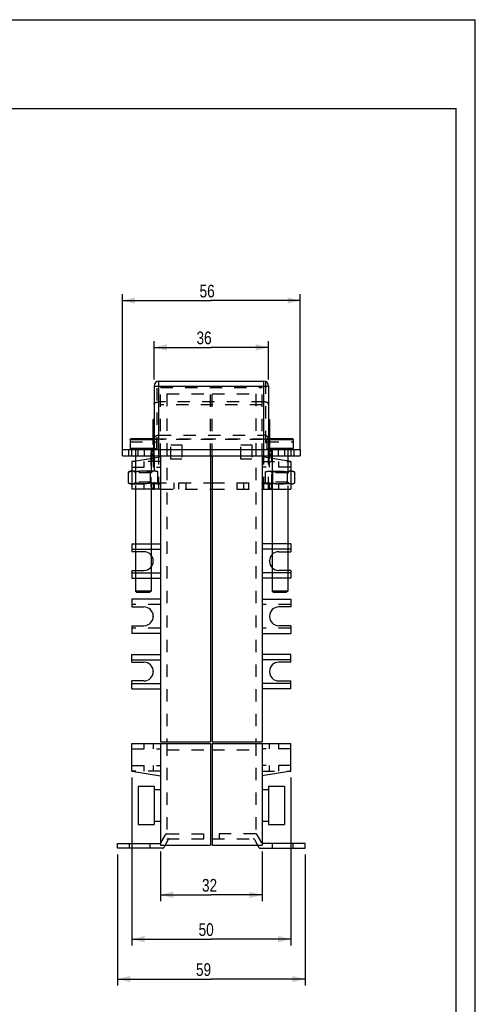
# Model space of a CAD drawing. Extents: x 0 to 210, y 0 to 297.
# Tile 6 of 6: x 138 to 210, y 142 to 297. Entities that reach past the tile are written whole.
import ezdxf

# ---------------------------------------------------------------- set-up
doc = ezdxf.new("R2010")
doc.units = 0
doc.header["$LTSCALE"] = 19.36
doc.header["$MEASUREMENT"] = 0
doc.linetypes.add('HIDDEN', pattern=[0.2, 0.1, -0.1])
doc.layers.get('0').update_dxf_attribs({"linetype": 'CONTINUOUS'})
doc.layers.add('DEFAULT_2', color=8, linetype='HIDDEN')
doc.styles.get("Standard").update_dxf_attribs({"font": 'txt', "width": 0.8})
doc.dimstyles.new('DIMSTYLE_1', dxfattribs={"dimtxt": 2, "dimasz": 2, "dimexe": 0.18, "dimexo": 0.0625, "dimgap": 0.09, "dimtad": 1, "dimlfac": 2, "dimtxsty": 'STANDARD', "dimcen": 0.09, "dimazin": 3, "dimtp": 0.01, "dimtm": 0.01, "dimtfac": 1, "dimtofl": 0, "dimtmove": 0, "dimatfit": 3, "dimtolj": 1})

# ---------------------------------------------------------------- blocks, each defined once
blk = doc.blocks.new('*D1')
at = {"color": 2, "linetype": 'CONTINUOUS'}
for p, q in [((160.46, 166.1), (160.46, 158.26)), ((176.46, 166.1), (176.46, 158.26)), ((160.46, 159.26), (168.46, 159.26)), ((176.46, 159.26), (168.46, 159.26))]:
    blk.add_line(p, q, dxfattribs=at)
for points in [[(162.46, 159.76), (160.46, 159.26), (162.46, 158.76)], [(174.46, 158.76), (176.46, 159.26), (174.46, 159.76)]]:
    blk.add_solid(points, dxfattribs=at)
at = {"color": 2, "linetype": 'CONTINUOUS', "width": 0.8}
blk.add_text('32', height=2, dxfattribs=at).set_placement((166.99, 159.76))
blk = doc.blocks.new('*D2')
at = {"color": 2, "linetype": 'CONTINUOUS'}
for p, q in [((155.96, 177.75), (155.96, 151.29)), ((180.96, 177.75), (180.96, 151.29)), ((155.96, 152.29), (168.46, 152.29)), ((180.96, 152.29), (168.46, 152.29))]:
    blk.add_line(p, q, dxfattribs=at)
for points in [[(157.96, 152.79), (155.96, 152.29), (157.96, 151.79)], [(178.96, 151.79), (180.96, 152.29), (178.96, 152.79)]]:
    blk.add_solid(points, dxfattribs=at)
at = {"color": 2, "linetype": 'CONTINUOUS', "width": 0.8}
blk.add_text('50', height=2, dxfattribs=at).set_placement((166.46, 152.79))
blk = doc.blocks.new('*D3')
at = {"color": 2, "linetype": 'CONTINUOUS'}
for p, q in [((153.71, 165.6), (153.71, 145)), ((183.21, 165.6), (183.21, 145)), ((153.71, 146), (168.46, 146)), ((183.21, 146), (168.46, 146))]:
    blk.add_line(p, q, dxfattribs=at)
for points in [[(155.71, 146.5), (153.71, 146), (155.71, 145.5)], [(181.21, 145.5), (183.21, 146), (181.21, 146.5)]]:
    blk.add_solid(points, dxfattribs=at)
at = {"color": 2, "linetype": 'CONTINUOUS', "width": 0.8}
blk.add_text('59', height=2, dxfattribs=at).set_placement((166.05, 146.5))
blk = doc.blocks.new('*D4')
at = {"color": 2, "linetype": 'CONTINUOUS'}
for p, q in [((159.46, 240.35), (159.46, 246.42)), ((177.46, 240.35), (177.46, 246.42)), ((159.46, 245.42), (168.46, 245.42)), ((177.46, 245.42), (168.46, 245.42))]:
    blk.add_line(p, q, dxfattribs=at)
for points in [[(161.46, 245.92), (159.46, 245.42), (161.46, 244.92)], [(175.46, 244.92), (177.46, 245.42), (175.46, 245.92)]]:
    blk.add_solid(points, dxfattribs=at)
at = {"color": 2, "linetype": 'CONTINUOUS', "width": 0.8}
blk.add_text('36', height=2, dxfattribs=at).set_placement((166.13, 245.92))
blk = doc.blocks.new('*D5')
at = {"color": 2, "linetype": 'CONTINUOUS'}
for p, q in [((154.46, 229.35), (154.46, 253.79)), ((154.46, 252.79), (168.46, 252.79)), ((182.46, 252.79), (168.46, 252.79)), ((182.46, 229.35), (182.46, 253.79))]:
    blk.add_line(p, q, dxfattribs=at)
for points in [[(156.46, 253.29), (154.46, 252.79), (156.46, 252.29)], [(180.46, 252.29), (182.46, 252.79), (180.46, 253.29)]]:
    blk.add_solid(points, dxfattribs=at)
at = {"color": 2, "linetype": 'CONTINUOUS', "width": 0.8}
blk.add_text('56', height=2, dxfattribs=at).set_placement((166.61, 253.29))

msp = doc.modelspace()

# ---------------------------------------------------------------- linework, layer by layer
at = {"color": 7, "linetype": 'CONTINUOUS'}
for p, q in [((0, 297), (210, 297)), ((210, 0), (210, 297)), ((20, 283), (207, 283)), ((207, 3), (207, 283)), ((159.4645, 239.3451), (159.4645, 229.3451)), ((159.4645, 239.3451), (177.4645, 239.3451)), ((160.2145, 228.3451), (160.2145, 240.0951)), ((160.2145, 240.0951), (176.7145, 240.0951)), ((176.7145, 228.3451), (176.7145, 240.0951)), ((177.4645, 239.3451), (177.4645, 229.3451)), ((159.3145, 231.0451), (159.3145, 234.0951)), ((159.4645, 234.0951), (159.3145, 234.0951)), ((159.4645, 234.0099), (159.3145, 234.0099)), ((177.4645, 234.0951), (177.6145, 234.0951)), ((177.6145, 234.0951), (177.6145, 231.0451)), ((159.4645, 233.8397), (159.3145, 233.8397)), ((159.4645, 233.4993), (159.3145, 233.4993)), ((159.4645, 233.1589), (159.3145, 233.1589)), ((159.4645, 232.9887), (159.3145, 232.9887)), ((159.4645, 232.6482), (159.3145, 232.6482)), ((159.4645, 231.0451), (155.8259, 231.0451)), ((159.4645, 232.3929), (159.3145, 232.3929)), ((181.1885, 231.0451), (177.4645, 231.0451)), ((155.6673, 230.5451), (155.6673, 229.4876)), ((155.6823, 230.5451), (155.6673, 230.5451)), ((159.4645, 229.4876), (155.6673, 229.4876)), ((155.6823, 230.9026), (155.6823, 230.5451)), ((155.6823, 230.9026), (159.4645, 230.9026)), ((177.4645, 230.9026), (181.3321, 230.9026)), ((181.3472, 229.4876), (177.4645, 229.4876)), ((181.3321, 230.9026), (181.3321, 230.5451)), ((181.3472, 230.5451), (181.3321, 230.5451)), ((181.3472, 230.5451), (181.3472, 229.4876)), ((154.4645, 228.3451), (154.4645, 229.3451)), ((154.4645, 229.3451), (182.4645, 229.3451)), ((154.4645, 228.3451), (182.4645, 228.3451)), ((155.9645, 228.3451), (155.9645, 229.3451)), ((155.9645, 227.4451), (160.4645, 228.1951)), ((156.5048, 228.3451), (156.5048, 227.5351)), ((159.0048, 228.3451), (159.0048, 227.9518)), ((159.4645, 228.3451), (159.4645, 228.0284)), ((160.4645, 228.3451), (160.4645, 183.3451)), ((168.3395, 228.3451), (168.3395, 183.3451)), ((168.5895, 228.3451), (168.5895, 183.3451)), ((176.4645, 228.3451), (176.4645, 183.3451)), ((180.9645, 227.4451), (176.4645, 228.1951)), ((177.4645, 228.0284), (177.4645, 228.3451)), ((177.9645, 227.9451), (177.9645, 228.3451)), ((178.0097, 228.3451), (178.0097, 227.9375)), ((180.5097, 228.3451), (180.5097, 227.5209)), ((180.9645, 229.3451), (180.9645, 228.3451)), ((182.4645, 229.3451), (182.4645, 228.3451)), ((155.9645, 227.4451), (155.9645, 223.0951)), ((180.9645, 227.4451), (180.9645, 223.0951)), ((155.7548, 225.9451), (155.4454, 225.8324)), ((155.4454, 224.0577), (155.4454, 225.8324)), ((155.9645, 225.9451), (155.7548, 225.9451)), ((180.9645, 225.9451), (181.2597, 225.9451)), ((181.5691, 225.8324), (181.2597, 225.9451)), ((181.5691, 225.8324), (181.5691, 224.0577)), ((155.4454, 224.0577), (155.7548, 223.9451)), ((155.9645, 223.9451), (155.7548, 223.9451)), ((168.3395, 224.0951), (168.5895, 224.0951)), ((180.9645, 223.9451), (181.2597, 223.9451)), ((181.2597, 223.9451), (181.5691, 224.0577)), ((160.4645, 223.0951), (155.9645, 223.0951)), ((156.5048, 223.0951), (156.5048, 214.4951)), ((159.0048, 223.0951), (159.0048, 214.4951)), ((168.3395, 223.0951), (168.5895, 223.0951)), ((176.4645, 223.0951), (180.9645, 223.0951)), ((178.0097, 223.0951), (178.0097, 214.4951)), ((180.5097, 223.0951), (180.5097, 214.4951)), ((155.9645, 214.4951), (155.9645, 213.2701)), ((155.9645, 214.4951), (160.4645, 214.4951)), ((180.9645, 214.4951), (176.4645, 214.4951)), ((180.9645, 214.4951), (180.9645, 213.2701)), ((155.9644, 213.6451), (160.4645, 213.6451)), ((157.8645, 213.2701), (155.9645, 213.2701)), ((156.5048, 213.2701), (156.5048, 210.3201)), ((159.0048, 212.6956), (159.0048, 210.8945)), ((180.9647, 213.6451), (176.4645, 213.6451)), ((178.0097, 212.8067), (178.0097, 210.7832)), ((179.0645, 213.2701), (180.9645, 213.2701)), ((180.5097, 213.2701), (180.5097, 210.3201)), ((159.3145, 211.7701), (159.3145, 211.8201)), ((177.6145, 211.7701), (177.6145, 211.8201)), ((155.9644, 209.9451), (160.4645, 209.9451)), ((155.9645, 210.3201), (155.9645, 209.0951)), ((155.9645, 210.3201), (157.8645, 210.3201)), ((180.9647, 209.9451), (176.4645, 209.9451)), ((180.9645, 210.3201), (179.0645, 210.3201)), ((180.9645, 210.3201), (180.9645, 209.0951)), ((155.9645, 209.0951), (160.4645, 209.0951)), ((156.5048, 209.0951), (156.5048, 207.0701)), ((159.0048, 209.0951), (159.0048, 207.0701)), ((180.9645, 209.0951), (176.4645, 209.0951)), ((178.0097, 209.0951), (178.0097, 207.0701)), ((180.5097, 209.0951), (180.5097, 207.0701)), ((156.5048, 207.0701), (156.7548, 206.8201)), ((159.0048, 207.0701), (156.5048, 207.0701)), ((158.7548, 206.8201), (156.7548, 206.8201)), ((159.0048, 207.0701), (158.7548, 206.8201)), ((180.5097, 207.0701), (178.0097, 207.0701)), ((178.0097, 207.0701), (178.2597, 206.8201)), ((180.2597, 206.8201), (178.2597, 206.8201)), ((180.5097, 207.0701), (180.2597, 206.8201)), ((155.9645, 205.7951), (155.9645, 204.5701)), ((160.4645, 205.7951), (155.9645, 205.7951)), ((155.9645, 204.5701), (157.8645, 204.5701)), ((176.4645, 205.7951), (180.9645, 205.7951)), ((180.9645, 204.5701), (179.0645, 204.5701)), ((180.9645, 205.7951), (180.9645, 204.5701)), ((159.3145, 203.1201), (159.3145, 203.0701)), ((177.6145, 203.1201), (177.6145, 203.0701)), ((155.9645, 201.6201), (155.9645, 200.3951)), ((155.9645, 201.6201), (157.8645, 201.6201)), ((180.9645, 201.6201), (179.0645, 201.6201)), ((180.9645, 201.6201), (180.9645, 200.3951)), ((160.4645, 200.3951), (155.9645, 200.3951)), ((176.4645, 200.3951), (180.9645, 200.3951)), ((155.9645, 195.8701), (155.9645, 197.0951)), ((155.9645, 197.0951), (160.4645, 197.0951)), ((180.9645, 197.0951), (176.4645, 197.0951)), ((180.9645, 195.8701), (180.9645, 197.0951)), ((155.9644, 196.2451), (160.4645, 196.2451)), ((155.9645, 195.8701), (157.8645, 195.8701)), ((180.9647, 196.2451), (176.4645, 196.2451)), ((180.9645, 195.8701), (179.0645, 195.8701)), ((159.3145, 194.4201), (159.3145, 194.3701)), ((177.6145, 194.4201), (177.6145, 194.3701)), ((155.9644, 192.5451), (160.4645, 192.5451)), ((155.9645, 191.6951), (155.9645, 192.9201)), ((157.8645, 192.9201), (155.9645, 192.9201)), ((180.9647, 192.5451), (176.4645, 192.5451)), ((179.0645, 192.9201), (180.9645, 192.9201)), ((180.9645, 191.6951), (180.9645, 192.9201)), ((155.9645, 191.6951), (160.4645, 191.6951)), ((180.9645, 191.6951), (176.4645, 191.6951)), ((155.9645, 183.0951), (168.3395, 183.0951)), ((155.9645, 178.7451), (155.9645, 183.0951)), ((160.4645, 183.3451), (168.3395, 183.3451)), ((160.4645, 183.0951), (160.4645, 167.0951)), ((168.3395, 183.0951), (168.3395, 167.0951)), ((168.5895, 183.3451), (176.4645, 183.3451)), ((168.5895, 183.0951), (180.9645, 183.0951)), ((168.5895, 183.0951), (168.5895, 167.0951)), ((176.4645, 183.0951), (176.4645, 167.0951)), ((180.9645, 178.7451), (180.9645, 183.0951)), ((155.9645, 178.7451), (160.4645, 177.9951)), ((180.9645, 178.7451), (176.4645, 177.9951)), ((156.9645, 176.3451), (159.4645, 176.3451)), ((156.9645, 176.3451), (156.9645, 170.3451)), ((159.4645, 176.3451), (159.4645, 170.3451)), ((159.4645, 175.8201), (160.4645, 175.8201)), ((176.4645, 175.8201), (177.4645, 175.8201)), ((177.4645, 176.3451), (179.9645, 176.3451)), ((177.4645, 176.3451), (177.4645, 170.3451)), ((179.9645, 176.3451), (179.9645, 170.3451)), ((159.4645, 170.8701), (160.4645, 170.8701)), ((176.4645, 170.8701), (177.4645, 170.8701)), ((156.9645, 170.3451), (159.4645, 170.3451)), ((177.4645, 170.3451), (179.9645, 170.3451)), ((153.7145, 167.3451), (160.3202, 167.3451)), ((153.7145, 166.5951), (153.7145, 167.3451)), ((160.7532, 166.5951), (153.7145, 166.5951)), ((155.5895, 166.5951), (155.5895, 167.3451)), ((158.8395, 166.5951), (158.8395, 167.3451)), ((160.4645, 167.0951), (168.3395, 167.0951)), ((161.1862, 167.0951), (160.9697, 166.7201)), ((168.5895, 167.0951), (176.4645, 167.0951)), ((175.7429, 167.0951), (175.9594, 166.7201)), ((176.1759, 166.5951), (183.2145, 166.5951)), ((183.2145, 167.3451), (176.6089, 167.3451)), ((178.0895, 166.5951), (178.0895, 167.3451)), ((181.3395, 166.5951), (181.3395, 167.3451)), ((183.2145, 166.5951), (183.2145, 167.3451))]:
    msp.add_line(p, q, dxfattribs=at)
for centre, radius, start, end in [((160.2145, 239.3451), 0.75, 90, 180), ((176.7145, 239.3451), 0.75, 0, 90), ((155.8098, 229.4876), 0.1425, 180, 270), ((181.2047, 229.4876), 0.1425, 270, 360), ((159.4645, 228.8451), 0.5, 90, 270), ((177.4645, 228.8451), 0.5, 270, 90), ((157.8645, 211.8201), 1.45, 0, 90), ((179.0645, 211.8201), 1.45, 90, 180), ((157.8645, 211.7701), 1.45, 270, 360), ((179.0645, 211.7701), 1.45, 180, 270), ((157.8645, 203.1201), 1.45, 0, 90), ((179.0645, 203.1201), 1.45, 90, 180), ((157.8645, 203.0701), 1.45, 270, 360), ((179.0645, 203.0701), 1.45, 180, 270), ((157.8645, 194.4201), 1.45, 0, 90), ((179.0645, 194.4201), 1.45, 90, 180), ((157.8645, 194.3701), 1.45, 270, 360), ((179.0645, 194.3701), 1.45, 180, 270), ((160.3202, 167.5951), 0.25, 270, 305.30993), ((176.6089, 167.5951), 0.25, 234.69007, 270), ((160.7532, 166.8451), 0.25, 270, 330), ((176.1759, 166.8451), 0.25, 210, 270)]:
    msp.add_arc(centre, radius, start, end, dxfattribs=at)
for points in [[(155.6823, 230.9026), (155.6893, 230.9464), (155.7097, 230.9862), (155.7413, 231.0177), (155.7815, 231.0381), (155.8259, 231.0451)], [(181.1885, 231.0451), (181.233, 231.0381), (181.2732, 231.0177), (181.3048, 230.9862), (181.3252, 230.9464), (181.3321, 230.9026)], [(155.9645, 225.9438), (155.908, 225.9403), (155.7937, 225.9262), (155.6792, 225.9033), (155.5633, 225.8719), (155.4454, 225.8324)], [(180.9645, 225.9448), (180.9917, 225.9451)], [(180.9917, 225.9451), (181.1065, 225.9403), (181.2208, 225.9262), (181.3353, 225.9033), (181.4512, 225.8719), (181.5691, 225.8324)], [(155.9645, 223.9463), (155.908, 223.9498), (155.7937, 223.9639), (155.6792, 223.9868), (155.5633, 224.0182), (155.4454, 224.0577)], [(180.9645, 223.9453), (180.9917, 223.9451)], [(180.9917, 223.9451), (181.1065, 223.9498), (181.2208, 223.9639), (181.3353, 223.9868), (181.4512, 224.0182), (181.5691, 224.0577)]]:
    msp.add_spline(points, degree=3, dxfattribs=at)
at = {"layer": 'DEFAULT_2', "color": 8, "linetype": 'HIDDEN'}
for p, q in [((159.9645, 229.3451), (159.9645, 240.0522)), ((160.4645, 228.3451), (160.4645, 239.0951)), ((160.4645, 239.0951), (176.4645, 239.0951)), ((168.3395, 228.3451), (168.3395, 239.0951)), ((168.5895, 228.3451), (168.5895, 239.0951)), ((176.4645, 228.3451), (176.4645, 239.0951)), ((176.9645, 240.0522), (176.9645, 229.3451)), ((161.4645, 238.0951), (161.4645, 183.3451)), ((161.4645, 238.0951), (168.3395, 238.0951)), ((168.5895, 238.0951), (175.4645, 238.0951)), ((175.4645, 238.0951), (175.4645, 183.3451)), ((176.7145, 236.8451), (160.2145, 236.8451)), ((176.4645, 236.3787), (160.4645, 236.3787)), ((177.4645, 234.0099), (177.6145, 234.0099)), ((159.4645, 233.7546), (159.3145, 233.7546)), ((159.4645, 233.6695), (159.3145, 233.6695)), ((159.4645, 233.5844), (159.3145, 233.5844)), ((159.4645, 233.4142), (159.3145, 233.4142)), ((159.4645, 232.9036), (159.3145, 232.9036)), ((159.4645, 232.8185), (159.3145, 232.8185)), ((159.4645, 232.5631), (159.3145, 232.5631)), ((159.4645, 232.478), (159.3145, 232.478)), ((177.4645, 233.7546), (177.6145, 233.7546)), ((177.4645, 233.6695), (177.6145, 233.6695)), ((177.4645, 233.5844), (177.6145, 233.5844)), ((177.4645, 233.4993), (177.6145, 233.4993)), ((177.4645, 233.4142), (177.6145, 233.4142)), ((177.4645, 233.1589), (177.6145, 233.1589)), ((177.4645, 232.9036), (177.6145, 232.9036)), ((177.4645, 232.8185), (177.6145, 232.8185)), ((177.4645, 232.6482), (177.6145, 232.6482)), ((177.4645, 232.5631), (177.6145, 232.5631)), ((177.4645, 232.478), (177.6145, 232.478)), ((159.4645, 232.2227), (159.3145, 232.2227)), ((159.4645, 231.9674), (159.3145, 231.9674)), ((159.4645, 231.8823), (159.3145, 231.8823)), ((159.3145, 230.0951), (159.3145, 231.0451)), ((159.4645, 231.0451), (159.6836, 231.0451)), ((159.4645, 231.0412), (177.4645, 231.0412)), ((160.2145, 231.6157), (176.7145, 231.6157)), ((176.4645, 230.9246), (160.4645, 230.9246)), ((177.3308, 231.0451), (177.4645, 231.0451)), ((177.4645, 232.3929), (177.6145, 232.3929)), ((177.4645, 232.2227), (177.6145, 232.2227)), ((177.4645, 231.9674), (177.6145, 231.9674)), ((177.4645, 231.8823), (177.6145, 231.8823)), ((177.6145, 231.0451), (177.6145, 230.0951)), ((155.6823, 230.5451), (159.8423, 230.5451)), ((159.4645, 230.5206), (159.3145, 230.5206)), ((159.4645, 230.0951), (159.3145, 230.0951)), ((159.3145, 227.5951), (159.3145, 229.9951)), ((159.4645, 229.9951), (159.3145, 229.9951)), ((159.4645, 229.944), (159.3145, 229.944)), ((159.4645, 229.8419), (159.3145, 229.8419)), ((159.4645, 229.7908), (159.3145, 229.7908)), ((159.4645, 229.7397), (159.3145, 229.7397)), ((159.4645, 229.6887), (159.3145, 229.6887)), ((159.4645, 229.6376), (159.3145, 229.6376)), ((159.4645, 229.5865), (159.3145, 229.5865)), ((159.4645, 229.5355), (159.3145, 229.5355)), ((159.4645, 229.4333), (159.3145, 229.4333)), ((159.4645, 229.3823), (159.3145, 229.3823)), ((159.8273, 230.9026), (159.4645, 230.9026)), ((159.4645, 229.4876), (159.8423, 229.4876)), ((159.8273, 230.9026), (159.8273, 230.5451)), ((159.8423, 230.5451), (159.8423, 229.4876)), ((162.0895, 227.8451), (162.0895, 230.0951)), ((162.0895, 230.0951), (163.8395, 230.0951)), ((163.8395, 230.0951), (163.8395, 227.8451)), ((173.0895, 227.8451), (173.0895, 230.0951)), ((173.0895, 230.0951), (174.8395, 230.0951)), ((174.8395, 230.0951), (174.8395, 227.8451)), ((177.1722, 230.5451), (177.1722, 229.4876)), ((177.1722, 230.5451), (181.3321, 230.5451)), ((177.1722, 229.4876), (177.4645, 229.4876)), ((177.1872, 230.9026), (177.1872, 230.5451)), ((177.4645, 230.9026), (177.1872, 230.9026)), ((177.4645, 230.0951), (177.6145, 230.0951)), ((177.4645, 229.9951), (177.6145, 229.9951)), ((177.4645, 229.944), (177.6145, 229.944)), ((177.4645, 229.8419), (177.6145, 229.8419)), ((177.4645, 229.7908), (177.6145, 229.7908)), ((177.4645, 229.6887), (177.6145, 229.6887)), ((177.4645, 229.6376), (177.6145, 229.6376)), ((177.4645, 229.5865), (177.6145, 229.5865)), ((177.4645, 229.5355), (177.6145, 229.5355)), ((177.4645, 229.4333), (177.6145, 229.4333)), ((177.4645, 229.3823), (177.6145, 229.3823)), ((177.6145, 229.9951), (177.6145, 227.5951)), ((155.4645, 228.3451), (155.4645, 229.3451)), ((156.5048, 229.3451), (156.5048, 228.3451)), ((156.9645, 228.3451), (156.9645, 229.3451)), ((157.9645, 228.3451), (157.9645, 229.3451)), ((158.9645, 228.8451), (158.9645, 223.5951)), ((159.0048, 229.3451), (159.0048, 228.3451)), ((159.0048, 227.9518), (159.0048, 223.0951)), ((159.4645, 229.3312), (159.3145, 229.3312)), ((159.4645, 229.2802), (159.3145, 229.2802)), ((159.4645, 229.2291), (159.3145, 229.2291)), ((159.4645, 229.127), (159.3145, 229.127)), ((159.4645, 229.0248), (159.3145, 229.0248)), ((159.4645, 228.9738), (159.3145, 228.9738)), ((159.4645, 228.9227), (159.3145, 228.9227)), ((159.4645, 228.8206), (159.3145, 228.8206)), ((159.4645, 228.7185), (159.3145, 228.7185)), ((159.4645, 228.6674), (159.3145, 228.6674)), ((159.4645, 228.6163), (159.3145, 228.6163)), ((159.4645, 228.5142), (159.3145, 228.5142)), ((159.4645, 228.4121), (159.3145, 228.4121)), ((159.4645, 228.361), (159.3145, 228.361)), ((159.4645, 228.2589), (159.3145, 228.2589)), ((159.4645, 228.2078), (159.3145, 228.2078)), ((159.4645, 228.1568), (159.3145, 228.1568)), ((159.4645, 228.1057), (159.3145, 228.1057)), ((159.4645, 228.0546), (159.3145, 228.0546)), ((159.4645, 227.9525), (159.3145, 227.9525)), ((159.4645, 227.9014), (159.3145, 227.9014)), ((159.4645, 227.8504), (159.3145, 227.8504)), ((159.4645, 228.3451), (159.4645, 229.3451)), ((159.4645, 228.0284), (159.4645, 223.0951)), ((160.2145, 223.0951), (160.2145, 228.3451)), ((163.8395, 227.8451), (162.0895, 227.8451)), ((174.8395, 227.8451), (173.0895, 227.8451)), ((176.7145, 223.0951), (176.7145, 228.3451)), ((177.4645, 228.3451), (177.4645, 229.3451)), ((177.4645, 229.2802), (177.6145, 229.2802)), ((177.4645, 229.2291), (177.6145, 229.2291)), ((177.4645, 229.127), (177.6145, 229.127)), ((177.4645, 229.0248), (177.6145, 229.0248)), ((177.4645, 228.9738), (177.6145, 228.9738)), ((177.4645, 228.9227), (177.6145, 228.9227)), ((177.4645, 228.8206), (177.6145, 228.8206)), ((177.4645, 228.7185), (177.6145, 228.7185)), ((177.4645, 228.6674), (177.6145, 228.6674)), ((177.4645, 228.6163), (177.6145, 228.6163)), ((177.4645, 228.5142), (177.6145, 228.5142)), ((177.4645, 228.4121), (177.6145, 228.4121)), ((177.4645, 228.361), (177.6145, 228.361)), ((177.4645, 228.2589), (177.6145, 228.2589)), ((177.4645, 228.2078), (177.6145, 228.2078)), ((177.4645, 228.1568), (177.6145, 228.1568)), ((177.4645, 228.1057), (177.6145, 228.1057)), ((177.4645, 228.0546), (177.6145, 228.0546)), ((177.4645, 223.0951), (177.4645, 228.0284)), ((177.4645, 227.9525), (177.6145, 227.9525)), ((177.4645, 227.9014), (177.6145, 227.9014)), ((177.9645, 228.3451), (177.9645, 228.8451)), ((177.9645, 223.5951), (177.9645, 227.9451)), ((178.0097, 229.3451), (178.0097, 228.3451)), ((178.0097, 227.9375), (178.0097, 223.0951)), ((178.9645, 229.3451), (178.9645, 228.3451)), ((179.9645, 229.3451), (179.9645, 228.3451)), ((180.5097, 229.3451), (180.5097, 228.3451)), ((181.4645, 229.3451), (181.4645, 228.3451)), ((160.4645, 227.4451), (155.9645, 227.4451)), ((155.9645, 226.5951), (160.4645, 226.5951)), ((156.5048, 227.5351), (156.5048, 223.0951)), ((157.8645, 227.4451), (157.8645, 226.5951)), ((159.4645, 227.7993), (159.3145, 227.7993)), ((159.4645, 227.7482), (159.3145, 227.7482)), ((159.4645, 227.6461), (159.3145, 227.6461)), ((159.4645, 227.5951), (159.3145, 227.5951)), ((159.3145, 227.4451), (159.3145, 226.5951)), ((176.4645, 227.4451), (180.9645, 227.4451)), ((180.9645, 226.5951), (176.4645, 226.5951)), ((177.4645, 227.7993), (177.6145, 227.7993)), ((177.4645, 227.7482), (177.6145, 227.7482)), ((177.4645, 227.6461), (177.6145, 227.6461)), ((177.4645, 227.5951), (177.6145, 227.5951)), ((177.6145, 226.5951), (177.6145, 227.4451)), ((179.0645, 226.5951), (179.0645, 227.4451)), ((180.5097, 227.5209), (180.5097, 223.0951)), ((159.7548, 225.9451), (155.9645, 225.9451)), ((156.2548, 225.9451), (156.5048, 225.6951)), ((159.0048, 225.6951), (156.5048, 225.6951)), ((156.6001, 224.0577), (156.6001, 225.8324)), ((158.9095, 224.0577), (158.9095, 225.8324)), ((159.2548, 225.9451), (159.0048, 225.6951)), ((159.7548, 225.9451), (160.0642, 225.8324)), ((160.0642, 224.0577), (160.0642, 225.8324)), ((176.9503, 225.8324), (177.2597, 225.9451)), ((176.9503, 225.8324), (176.9503, 224.0577)), ((177.2597, 225.9451), (180.9645, 225.9451)), ((178.0097, 225.6951), (177.7597, 225.9451)), ((180.5097, 225.6951), (178.0097, 225.6951)), ((178.105, 225.8324), (178.105, 224.0577)), ((180.4144, 225.8324), (180.4144, 224.0577)), ((180.5097, 225.6951), (180.7597, 225.9451)), ((155.9645, 223.9451), (160.4645, 223.9451)), ((156.5048, 224.1951), (156.2548, 223.9451)), ((159.0048, 224.1951), (156.5048, 224.1951)), ((157.8645, 223.9451), (157.8645, 223.0951)), ((159.0048, 224.1951), (159.2548, 223.9451)), ((159.3145, 223.9451), (159.3145, 223.0951)), ((159.4645, 224.0951), (168.3395, 224.0951)), ((160.0642, 224.0577), (159.7548, 223.9451)), ((162.5895, 223.0951), (162.5895, 224.0951)), ((163.3395, 223.0951), (163.3395, 224.0951)), ((164.4645, 224.0951), (164.4645, 223.0951)), ((168.5895, 224.0951), (177.4645, 224.0951)), ((172.4645, 224.0951), (172.4645, 223.0951)), ((173.5895, 223.0951), (173.5895, 224.0951)), ((174.3395, 223.0951), (174.3395, 224.0951)), ((180.9645, 223.9451), (176.4645, 223.9451)), ((177.2597, 223.9451), (176.9503, 224.0577)), ((177.6145, 223.0951), (177.6145, 223.9451)), ((177.7597, 223.9451), (178.0097, 224.1951)), ((180.5097, 224.1951), (178.0097, 224.1951)), ((179.0645, 223.0951), (179.0645, 223.9451)), ((180.7597, 223.9451), (180.5097, 224.1951)), ((160.4645, 223.0951), (168.3395, 223.0951)), ((168.5895, 223.0951), (176.4645, 223.0951)), ((156.5048, 214.4951), (156.5048, 213.2701)), ((159.0048, 214.4951), (159.0048, 212.6956)), ((178.0097, 214.4951), (178.0097, 212.8067)), ((180.5097, 214.4951), (180.5097, 213.2701)), ((159.0048, 210.8945), (159.0048, 209.0951)), ((178.0097, 210.7832), (178.0097, 209.0951)), ((156.5048, 210.3201), (156.5048, 209.0951)), ((180.5097, 210.3201), (180.5097, 209.0951)), ((160.4645, 204.9451), (155.9645, 204.9451)), ((180.9645, 204.9451), (176.4645, 204.9451)), ((160.4645, 201.2451), (155.9645, 201.2451)), ((180.9645, 201.2451), (176.4645, 201.2451)), ((157.8645, 183.0951), (157.8645, 182.2451)), ((159.3145, 183.0951), (159.3145, 182.2451)), ((161.4645, 183.0951), (161.4645, 168.0951)), ((175.4645, 183.0951), (175.4645, 168.0951)), ((177.6145, 182.2451), (177.6145, 183.0951)), ((179.0645, 182.2451), (179.0645, 183.0951)), ((155.9645, 182.2451), (160.4645, 182.2451)), ((161.4645, 182.0951), (168.3395, 182.0951)), ((168.5895, 182.0951), (175.4645, 182.0951)), ((180.9645, 182.2451), (176.4645, 182.2451)), ((155.9645, 179.5951), (160.4645, 179.5951)), ((160.4645, 178.7451), (155.9645, 178.7451)), ((157.8645, 179.5951), (157.8645, 178.7451)), ((159.3145, 179.5951), (159.3145, 178.7451)), ((180.9645, 179.5951), (176.4645, 179.5951)), ((176.4645, 178.7451), (180.9645, 178.7451)), ((177.6145, 178.7451), (177.6145, 179.5951)), ((179.0645, 178.7451), (179.0645, 179.5951)), ((160.5367, 167.4701), (161.2584, 168.7201)), ((161.6914, 167.9701), (161.1862, 167.0951)), ((161.4645, 168.0951), (168.3395, 168.0951)), ((161.4749, 168.8451), (167.2145, 168.8451)), ((167.2145, 168.8451), (167.2145, 168.0951)), ((168.5895, 168.0951), (175.4645, 168.0951)), ((175.4542, 168.8451), (169.7145, 168.8451)), ((169.7145, 168.8451), (169.7145, 168.0951)), ((175.2377, 167.9701), (175.7429, 167.0951)), ((176.3924, 167.4701), (175.6707, 168.7201))]:
    msp.add_line(p, q, dxfattribs=at)
for centre, radius, start, end in [((159.6998, 229.4876), 0.1425, 270, 360), ((177.3147, 229.4876), 0.1425, 180, 270), ((159.4645, 223.5951), 0.5, 90, 270), ((177.4645, 223.5951), 0.5, 270, 90), ((160.3202, 167.5951), 0.25, 305.30993, 330), ((161.4749, 168.5951), 0.25, 90, 150), ((161.9079, 167.8451), 0.25, 90, 150), ((175.0212, 167.8451), 0.25, 30, 90), ((175.4542, 168.5951), 0.25, 30, 90), ((176.6089, 167.5951), 0.25, 210, 234.69007)]:
    msp.add_arc(centre, radius, start, end, dxfattribs=at)
for points in [[(159.4645, 236.4953), (159.4976, 236.598), (159.5967, 236.6936), (159.7578, 236.7727), (159.9698, 236.8259), (160.2145, 236.8451)], [(177.4645, 236.4953), (177.4315, 236.598), (177.3324, 236.6936), (177.1713, 236.7727), (176.9593, 236.8259), (176.7145, 236.8451)], [(159.4645, 231.0412), (159.5013, 231.2187), (159.6078, 231.3789), (159.7737, 231.506), (159.9828, 231.5876), (160.2145, 231.6157)], [(159.6837, 231.0451), (159.7281, 231.0381), (159.7683, 231.0177), (159.7999, 230.9862), (159.8203, 230.9464), (159.8273, 230.9026)], [(177.4645, 231.0412), (177.4278, 231.2187), (177.3213, 231.3789), (177.1554, 231.506), (176.9463, 231.5876), (176.7145, 231.6157)], [(177.3308, 231.0451), (177.2863, 231.0381), (177.2462, 231.0177), (177.2145, 230.9862), (177.1942, 230.9464), (177.1872, 230.9026)], [(181.233, 231.0381), (181.1885, 231.0451)], [(181.2732, 231.0177), (181.233, 231.0381)], [(181.3048, 230.9862), (181.2732, 231.0177)], [(181.3252, 230.9464), (181.3048, 230.9862)], [(181.3321, 230.9026), (181.3252, 230.9464)], [(155.4454, 225.8324), (155.5633, 225.8719), (155.6792, 225.9033), (155.7937, 225.9262), (155.908, 225.9403), (155.9645, 225.9438)], [(156.0228, 225.9451), (155.9645, 225.9438)], [(156.6001, 225.8324), (156.4822, 225.8719), (156.3663, 225.9033), (156.2518, 225.9262), (156.1375, 225.9403), (156.0228, 225.9451)], [(157.7548, 225.9451), (157.5248, 225.9403), (157.2943, 225.926), (157.0651, 225.903), (156.8341, 225.8716), (156.6001, 225.8324)], [(158.9095, 225.8324), (158.6741, 225.8718), (158.4426, 225.9032), (158.2137, 225.9261), (157.9838, 225.9403), (157.7548, 225.9451)], [(159.4869, 225.9451), (159.3721, 225.9403), (159.2578, 225.9262), (159.1433, 225.9033), (159.0274, 225.8719), (158.9095, 225.8324)], [(160.0642, 225.8324), (159.9464, 225.8719), (159.8304, 225.9033), (159.7159, 225.9262), (159.6016, 225.9403), (159.4869, 225.9451)], [(176.9503, 225.8324), (177.0681, 225.8719), (177.184, 225.9033), (177.2985, 225.9262), (177.4129, 225.9403), (177.5276, 225.9451)], [(177.5276, 225.9451), (177.6424, 225.9403), (177.7567, 225.9262), (177.8712, 225.9033), (177.9871, 225.8719), (178.105, 225.8324)], [(178.105, 225.8324), (178.3404, 225.8718), (178.5718, 225.9032), (178.8008, 225.9261), (179.0306, 225.9403), (179.2597, 225.9451)], [(179.2597, 225.9451), (179.4896, 225.9403), (179.7202, 225.926), (179.9494, 225.903), (180.1804, 225.8716), (180.4144, 225.8324)], [(180.9917, 225.9451), (180.877, 225.9403), (180.7626, 225.9262), (180.6481, 225.9033), (180.5322, 225.8719), (180.4144, 225.8324)], [(155.4454, 224.0577), (155.5633, 224.0182), (155.6792, 223.9868), (155.7937, 223.9639), (155.908, 223.9498), (155.9645, 223.9463)], [(156.0228, 223.9451), (155.9645, 223.9463)], [(156.6001, 224.0577), (156.4822, 224.0182), (156.3663, 223.9868), (156.2518, 223.9639), (156.1375, 223.9498), (156.0228, 223.9451)], [(157.7548, 223.9451), (157.5248, 223.9498), (157.2943, 223.9641), (157.0651, 223.9871), (156.8341, 224.0185), (156.6001, 224.0577)], [(158.9095, 224.0577), (158.6741, 224.0183), (158.4426, 223.9869), (158.2137, 223.964), (157.9838, 223.9498), (157.7548, 223.9451)], [(159.4869, 223.9451), (159.3721, 223.9498), (159.2578, 223.9639), (159.1433, 223.9868), (159.0274, 224.0182), (158.9095, 224.0577)], [(160.0642, 224.0577), (159.9464, 224.0182), (159.8304, 223.9868), (159.7159, 223.9639), (159.6016, 223.9498), (159.4869, 223.9451)], [(176.9503, 224.0577), (177.0681, 224.0182), (177.184, 223.9868), (177.2985, 223.9639), (177.4129, 223.9498), (177.5276, 223.9451)], [(177.5276, 223.9451), (177.6424, 223.9498), (177.7567, 223.9639), (177.8712, 223.9868), (177.9871, 224.0182), (178.105, 224.0577)], [(178.105, 224.0577), (178.3404, 224.0183), (178.5718, 223.9869), (178.8008, 223.964), (179.0306, 223.9498), (179.2597, 223.9451)], [(179.2597, 223.9451), (179.4896, 223.9498), (179.7202, 223.9641), (179.9494, 223.9871), (180.1804, 224.0185), (180.4144, 224.0577)], [(180.9917, 223.9451), (180.877, 223.9498), (180.7626, 223.9639), (180.6481, 223.9868), (180.5322, 224.0182), (180.4144, 224.0577)]]:
    msp.add_spline(points, degree=3, dxfattribs=at)

# ---------------------------------------------------------------- dimensions: what is measured, and where the dimension line sits
at = {"color": 2, "linetype": 'CONTINUOUS'}
for base, p1, p2, picture, middle in [((182.4645, 252.7869), (154.4645, 229.3451), (182.4645, 229.3451), '*D5', (168.2132, 254.2869)), ((177.4645, 245.4223), (159.4645, 240.3451), (177.4645, 240.3451), '*D4', (167.7329, 246.9223)), ((180.9645, 152.2879), (155.9645, 177.7451), (180.9645, 177.7451), '*D2', (168.057, 153.7879)), ((176.4645, 159.2632), (160.4645, 166.0951), (176.4645, 166.0951), '*D1', (168.5855, 160.7632)), ((183.2145, 146.0002), (153.7145, 165.5951), (183.2145, 165.5951), '*D3', (167.6529, 147.5002))]:
    dim = msp.add_linear_dim(base=base, p1=p1, p2=p2, dimstyle='DIMSTYLE_1', dxfattribs=at)
    dim.commit()
    dim.dimension.update_dxf_attribs({"geometry": picture, "text_midpoint": middle, "dimtype": 160})

doc.saveas('drawing.dxf')
